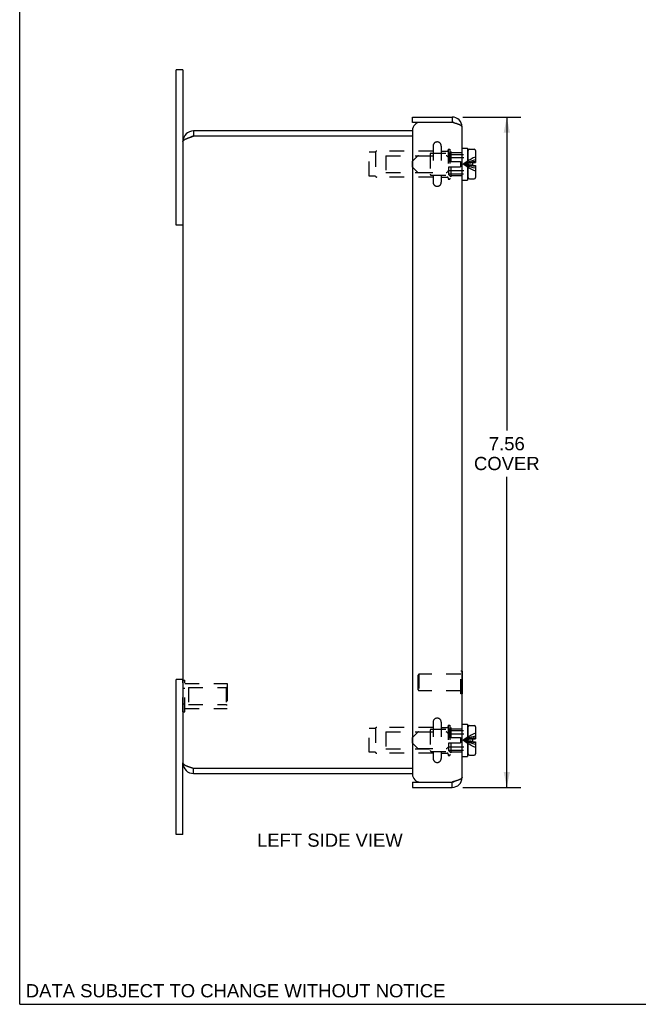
# Model space of a CAD drawing. Header units: inches. Extents: x 0 to 29.8, y 0 to 19.3.
# Tile 1 of 6: x 0 to 7, y 0 to 11.1. Entities that reach past the tile are written whole.
import ezdxf

# ---------------------------------------------------------------- set-up
doc = ezdxf.new("R2010")
doc.units = ezdxf.units.IN
doc.header["$LTSCALE"] = 1.640351
doc.header["$MEASUREMENT"] = 0
doc.linetypes.add('HIDDEN', pattern=[0.2, 0.1, -0.1])
doc.layers.get('0').update_dxf_attribs({"linetype": 'CONTINUOUS'})
for name, color, linetype in [('02___PRT_ALL_AXES', 7, 'CONTINUOUS'), ('06___PRT_ALL_SURFS', 7, 'CONTINUOUS'), ('DEFAULT_2', 8, 'HIDDEN'), ('DIMENSIONS', 7, 'CONTINUOUS')]:
    doc.layers.add(name, color=color, linetype=linetype)
doc.styles.get("Standard").update_dxf_attribs({"font": 'arial.ttf'})
doc.dimstyles.new('DIMSTYLE_2', dxfattribs={"dimtxt": 0.149123, "dimasz": 0.175439, "dimexe": 0.09, "dimexo": 0.07, "dimgap": 0.0425, "dimtad": 0, "dimtih": 1, "dimtoh": 1, "dimzin": 4, "dimdsep": 46, "dimtxsty": 'Standard', "dimblk": '_FILLED', "dimblk1": '_FILLED', "dimblk2": '_FILLED', "dimcen": 0.09, "dimazin": 1, "dimtfac": 1, "dimtdec": 3, "dimtofl": 0, "dimtmove": 0, "dimatfit": 3, "dimldrblk": '_FILLED', "dimfxl": 0, "dimtolj": 1, "dimtzin": 4, "dimarcsym": 0})

# ---------------------------------------------------------------- blocks, each defined once
blk = doc.blocks.new('_FILLED')
at = {"color": 0, "linetype": 'ByBlock'}
blk.add_solid([(0, 0), (-1, 0.2), (-1, -0.2)], dxfattribs=at)
blk = doc.blocks.new('*D2')
at = {"layer": 'DIMENSIONS', "color": 2, "linetype": 'Continuous'}
for p, q in [((4.999, 10.009), (5.651, 10.009)), ((5.493, 10.009), (5.493, 6.474)), ((5.493, 2.447), (5.493, 5.952)), ((4.999, 2.447), (5.651, 2.447))]:
    blk.add_line(p, q, dxfattribs=at)
at = {"layer": 'DIMENSIONS', "color": 2, "linetype": 'Continuous', "xscale": 0.1754385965, "yscale": 0.1754385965, "zscale": 0.1754385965}
for p, rotation in [((5.493, 10.009), 90), ((5.493, 2.447), 270)]:
    blk.add_blockref('_FILLED', p, dxfattribs=dict(at, rotation=rotation))
at = {"layer": 'DIMENSIONS', "color": 2, "linetype": 'Continuous', "insert": (5.493, 6.399), "char_height": 0.1491, "width": 0.73952, "attachment_point": 2, "line_spacing_factor": 0.9}
blk.add_mtext('7.56\\PCOVER', dxfattribs=at)

msp = doc.modelspace()

# ---------------------------------------------------------------- linework, layer by layer
at = {"color": 7, "linetype": 'Continuous'}
for p, q in [((0, 0), (0, 19.2982)), ((1.8403, 10.5407), (1.7653, 10.5407)), ((1.8403, 10.5407), (1.8403, 9.7332)), ((4.4283, 9.9494), (4.4283, 10.0094)), ((4.8763, 10.0094), (4.8763, 9.9494)), ((4.5183, 9.9494), (4.4283, 9.9494)), ((1.9603, 9.8532), (1.9603, 9.7932)), ((4.9883, 9.6592), (5.0508, 9.6592)), ((5.0508, 9.6592), (5.0508, 9.2972)), ((5.0558, 9.3262), (5.0558, 9.6302)), ((5.0708, 9.6452), (5.1238, 9.6452)), ((5.1388, 9.6302), (5.1388, 9.4947)), ((5.0508, 9.5512), (5.0558, 9.5512)), ((5.1058, 9.4947), (5.1058, 9.4617)), ((5.1058, 9.4947), (5.1388, 9.4947)), ((5.1058, 9.4617), (5.1388, 9.4617)), ((5.1388, 9.4617), (5.1388, 9.3262)), ((5.0508, 9.4052), (5.0558, 9.4052)), ((4.9883, 9.2972), (5.0508, 9.2972)), ((5.0708, 9.3112), (5.1238, 9.3112)), ((1.8403, 8.7907), (1.7653, 8.7907)), ((1.8403, 3.6657), (1.7653, 3.6657)), ((4.9923, 3.7599), (4.9883, 3.7599)), ((4.9923, 3.5039), (4.9923, 3.7599)), ((4.9923, 3.5039), (4.9883, 3.5039)), ((4.9883, 3.1592), (5.0508, 3.1592)), ((5.0508, 3.1592), (5.0508, 2.7972)), ((5.0558, 2.8262), (5.0558, 3.1302)), ((5.0708, 3.1452), (5.1238, 3.1452)), ((5.1388, 3.1302), (5.1388, 2.9947)), ((5.0508, 3.0512), (5.0558, 3.0512)), ((5.0508, 2.9052), (5.0558, 2.9052)), ((5.1058, 2.9947), (5.1388, 2.9947)), ((5.1058, 2.9947), (5.1058, 2.9617)), ((5.1058, 2.9617), (5.1388, 2.9617)), ((5.1388, 2.9617), (5.1388, 2.8262)), ((4.9883, 2.7972), (5.0508, 2.7972)), ((5.0708, 2.8112), (5.1238, 2.8112)), ((1.8403, 1.9157), (1.8403, 2.7232)), ((1.9603, 2.6032), (1.9603, 2.6632)), ((4.4283, 2.5069), (4.5183, 2.5069)), ((4.4283, 2.5069), (4.4283, 2.4469)), ((4.8763, 2.4469), (4.8763, 2.5069)), ((1.8403, 1.9157), (1.7653, 1.9157)), ((0, 0), (29.8246, 0))]:
    msp.add_line(p, q, dxfattribs=at)
at = {"color": 3, "linetype": 'Continuous'}
for p, q in [((1.7653, 8.7907), (1.7653, 10.5407)), ((4.4283, 10.0094), (4.8763, 10.0094)), ((4.8763, 9.9494), (4.5183, 9.9494)), ((4.9883, 2.5589), (4.9883, 9.8974)), ((1.9169, 9.779), (1.9202, 9.7801)), ((1.9202, 9.7801), (1.9236, 9.7813)), ((1.9236, 9.7813), (1.927, 9.7824)), ((1.927, 9.7824), (1.9304, 9.7835)), ((1.9304, 9.7835), (1.9339, 9.7847)), ((1.9339, 9.7847), (1.9373, 9.7858)), ((1.9373, 9.7858), (1.9408, 9.7869)), ((1.9408, 9.7869), (1.9444, 9.7881)), ((1.9444, 9.7881), (1.9497, 9.7898)), ((4.4283, 9.8532), (1.9603, 9.8532)), ((4.4283, 9.7932), (1.9603, 9.7932)), ((4.4283, 9.8594), (4.4283, 2.5969)), ((1.8403, 9.7332), (1.8403, 2.7232)), ((1.7653, 1.9157), (1.7653, 3.6657)), ((1.9202, 2.6762), (1.9236, 2.6751)), ((1.9236, 2.6751), (1.927, 2.6739)), ((1.927, 2.6739), (1.9304, 2.6728)), ((1.9304, 2.6728), (1.9339, 2.6717)), ((1.9339, 2.6717), (1.9373, 2.6705)), ((1.9373, 2.6705), (1.9426, 2.6688)), ((1.9426, 2.6688), (1.9479, 2.6671)), ((1.9479, 2.6671), (1.9603, 2.6632)), ((1.9603, 2.6632), (4.4283, 2.6632)), ((1.9603, 2.6032), (4.4283, 2.6032)), ((4.4283, 2.4469), (4.8763, 2.4469)), ((4.5183, 2.5069), (4.8763, 2.5069))]:
    msp.add_line(p, q, dxfattribs=at)
for points in [[(4.9883, 9.8974), (4.9882, 9.899), (4.9878, 9.9007), (4.9871, 9.9023), (4.9862, 9.9039), (4.985, 9.9055), (4.9835, 9.9072), (4.9818, 9.9088), (4.9798, 9.9104), (4.9776, 9.912), (4.9751, 9.9137), (4.9724, 9.9153), (4.9695, 9.9169), (4.9663, 9.9185), (4.9629, 9.9202), (4.9593, 9.9218), (4.9555, 9.9234), (4.9515, 9.925), (4.9474, 9.9267), (4.943, 9.9283), (4.9385, 9.9299), (4.9339, 9.9315), (4.9291, 9.9332), (4.9242, 9.9348), (4.9192, 9.9364), (4.9141, 9.938), (4.9088, 9.9397), (4.9035, 9.9413), (4.8982, 9.9429), (4.8928, 9.9445), (4.8873, 9.9462), (4.8818, 9.9478), (4.8763, 9.9494)], [(1.8403, 9.7332), (1.8403, 9.7337), (1.8404, 9.7343), (1.8404, 9.7349), (1.8405, 9.7354), (1.8407, 9.736), (1.8408, 9.7366), (1.841, 9.7371), (1.8412, 9.7377), (1.8414, 9.7383), (1.8416, 9.7388), (1.8419, 9.7394), (1.8422, 9.74), (1.8425, 9.7405), (1.8429, 9.7411), (1.8433, 9.7417), (1.8437, 9.7422), (1.8441, 9.7428), (1.8446, 9.7434), (1.845, 9.7439), (1.8456, 9.7445), (1.8461, 9.7451), (1.8466, 9.7456), (1.8472, 9.7462), (1.8478, 9.7468), (1.8485, 9.7473), (1.8491, 9.7479), (1.8498, 9.7485), (1.8505, 9.749), (1.8512, 9.7496), (1.852, 9.7501), (1.8528, 9.7507), (1.8536, 9.7513), (1.8544, 9.7518), (1.8552, 9.7524), (1.8561, 9.753), (1.857, 9.7535), (1.8579, 9.7541), (1.8589, 9.7547), (1.8598, 9.7552), (1.8608, 9.7558), (1.8618, 9.7564), (1.8628, 9.7569), (1.8639, 9.7575), (1.8649, 9.7581), (1.866, 9.7586), (1.8671, 9.7592), (1.8683, 9.7598), (1.8694, 9.7603), (1.8706, 9.7609), (1.8718, 9.7615), (1.873, 9.762), (1.8742, 9.7626), (1.8755, 9.7632), (1.8767, 9.7637), (1.878, 9.7643), (1.8793, 9.7649), (1.8806, 9.7654), (1.882, 9.766), (1.8833, 9.7666), (1.8847, 9.7671), (1.8861, 9.7677), (1.8875, 9.7683), (1.8889, 9.7688), (1.8904, 9.7694), (1.8918, 9.77), (1.8933, 9.7705), (1.8948, 9.7711), (1.8963, 9.7717), (1.8978, 9.7722), (1.8993, 9.7728), (1.9008, 9.7734), (1.9024, 9.7739), (1.904, 9.7745), (1.9055, 9.7751), (1.9071, 9.7756), (1.9087, 9.7762), (1.9103, 9.7768), (1.9119, 9.7773), (1.9136, 9.7779), (1.9152, 9.7785), (1.9169, 9.779)], [(1.9497, 9.7898), (1.9568, 9.792), (1.9585, 9.7926), (1.9603, 9.7932)], [(1.8403, 2.7232), (1.8403, 2.7226), (1.8404, 2.722), (1.8404, 2.7215), (1.8405, 2.7209), (1.8407, 2.7203), (1.8408, 2.7198), (1.841, 2.7192), (1.8412, 2.7186), (1.8414, 2.7181), (1.8416, 2.7175), (1.8419, 2.7169), (1.8422, 2.7164), (1.8425, 2.7158), (1.8429, 2.7152), (1.8433, 2.7147), (1.8437, 2.7141), (1.8441, 2.7135), (1.8446, 2.713), (1.845, 2.7124), (1.8456, 2.7118), (1.8461, 2.7113), (1.8466, 2.7107), (1.8472, 2.7101), (1.8478, 2.7096), (1.8485, 2.709), (1.8491, 2.7085), (1.8498, 2.7079), (1.8505, 2.7073), (1.8512, 2.7068), (1.852, 2.7062), (1.8528, 2.7056), (1.8536, 2.7051), (1.8544, 2.7045), (1.8552, 2.7039), (1.8561, 2.7034), (1.857, 2.7028), (1.8579, 2.7022), (1.8589, 2.7017), (1.8598, 2.7011), (1.8608, 2.7005), (1.8618, 2.7), (1.8628, 2.6994), (1.8639, 2.6988), (1.8649, 2.6983), (1.866, 2.6977), (1.8671, 2.6971), (1.8683, 2.6966), (1.8694, 2.696), (1.8706, 2.6954), (1.8718, 2.6949), (1.873, 2.6943), (1.8742, 2.6937), (1.8755, 2.6932), (1.8767, 2.6926), (1.878, 2.692), (1.8793, 2.6915), (1.8806, 2.6909), (1.882, 2.6903), (1.8833, 2.6898), (1.8847, 2.6892), (1.8861, 2.6886), (1.8875, 2.6881), (1.8889, 2.6875), (1.8904, 2.6869), (1.8918, 2.6864), (1.8933, 2.6858), (1.8948, 2.6852), (1.8963, 2.6847), (1.8978, 2.6841), (1.8993, 2.6835), (1.9008, 2.683), (1.9024, 2.6824), (1.904, 2.6818), (1.9055, 2.6813), (1.9071, 2.6807), (1.9087, 2.6801), (1.9103, 2.6796), (1.9119, 2.679), (1.9136, 2.6785), (1.9152, 2.6779), (1.9169, 2.6773), (1.9202, 2.6762)], [(4.9883, 2.5589), (4.9882, 2.5573), (4.9878, 2.5557), (4.9871, 2.554), (4.9862, 2.5524), (4.985, 2.5508), (4.9835, 2.5492), (4.9818, 2.5475), (4.9798, 2.5459), (4.9776, 2.5443), (4.9751, 2.5427), (4.9724, 2.541), (4.9695, 2.5394), (4.9663, 2.5378), (4.9629, 2.5362), (4.9593, 2.5345), (4.9555, 2.5329), (4.9515, 2.5313), (4.9474, 2.5297), (4.943, 2.528), (4.9385, 2.5264), (4.9339, 2.5248), (4.9291, 2.5232), (4.9242, 2.5215), (4.9192, 2.5199), (4.9141, 2.5183), (4.9088, 2.5167), (4.9035, 2.515), (4.8982, 2.5134), (4.8928, 2.5118), (4.8873, 2.5102), (4.8818, 2.5085), (4.8763, 2.5069)]]:
    msp.add_lwpolyline(points, dxfattribs=at)
for centre, radius, start, end in [((4.8763, 9.8974), 0.112, 0, 90), ((4.5183, 9.8594), 0.09, 90, 180), ((1.9603, 9.7332), 0.12, 90, 180), ((1.9603, 2.7232), 0.12, 180, 270), ((4.5183, 2.5969), 0.09, 180, 270), ((4.8763, 2.5589), 0.112, 270, 360)]:
    msp.add_arc(centre, radius, start, end, dxfattribs=at)
at = {"color": 7, "linetype": 'Continuous'}
for centre, radius, start, end in [((4.8763, 9.8974), 0.052, 56.74886, 90), ((1.9603, 9.7332), 0.06, 90, 125.79917), ((5.0708, 9.6302), 0.015, 90, 180), ((5.1238, 9.6302), 0.015, 0, 90), ((5.0708, 9.3262), 0.015, 180, 270), ((5.1238, 9.3262), 0.015, 270, 360), ((5.0708, 3.1302), 0.015, 90, 180), ((5.1238, 3.1302), 0.015, 0, 90), ((5.0708, 2.8262), 0.015, 180, 270), ((5.1238, 2.8262), 0.015, 270, 360), ((1.9603, 2.7232), 0.06, 234.20083, 270), ((4.8763, 2.5589), 0.052, 270, 303.25058)]:
    msp.add_arc(centre, radius, start, end, dxfattribs=at)
at = {"layer": '02___PRT_ALL_AXES', "color": 8, "linetype": 'HIDDEN'}
for p, q in [((1.8609, 3.6182), (2.3399, 3.6182)), ((2.3399, 3.6182), (2.3399, 3.3382)), ((1.8609, 3.3382), (2.3399, 3.3382))]:
    msp.add_line(p, q, dxfattribs=at)
at = {"layer": '06___PRT_ALL_SURFS', "color": 8, "linetype": 'HIDDEN'}
for p, q in [((1.8399, 3.6583), (1.8609, 3.6583)), ((1.8399, 3.298), (1.8399, 3.6583)), ((1.8399, 3.5682), (1.8609, 3.5682)), ((1.8609, 3.298), (1.8609, 3.6583)), ((1.8399, 3.3881), (1.8609, 3.3881)), ((1.8399, 3.298), (1.8609, 3.298))]:
    msp.add_line(p, q, dxfattribs=at)
at = {"layer": 'DEFAULT_2', "color": 8, "linetype": 'HIDDEN'}
for p, q in [((4.6618, 9.6819), (4.6618, 9.2744)), ((4.7543, 9.6819), (4.7543, 9.2744)), ((3.9418, 9.3432), (3.9418, 9.6132)), ((4.0108, 9.6132), (3.9418, 9.6132)), ((4.0108, 9.6132), (4.0108, 9.3432)), ((4.6618, 9.6242), (4.0287, 9.6242)), ((4.1303, 9.5732), (4.1303, 9.3832)), ((4.1303, 9.5732), (4.6303, 9.5732)), ((4.4288, 9.5112), (4.4854, 9.5678)), ((4.496, 9.5722), (4.8096, 9.5722)), ((4.6303, 9.5932), (4.6303, 9.3632)), ((4.6403, 9.6032), (4.8503, 9.6032)), ((4.7543, 9.6242), (4.8223, 9.6242)), ((4.8324, 9.5556), (4.8202, 9.5678)), ((4.8323, 9.6482), (4.8323, 9.3082)), ((4.8323, 9.6482), (4.8503, 9.6482)), ((4.8408, 9.5987), (4.8633, 9.6212)), ((4.8408, 9.5082), (4.8408, 9.5987)), ((4.8408, 9.5882), (5.0508, 9.5882)), ((4.8503, 9.6482), (4.8503, 9.3082)), ((4.8633, 9.6212), (4.8633, 9.5082)), ((4.8633, 9.6082), (4.9883, 9.6082)), ((4.4288, 9.4452), (4.4288, 9.5112)), ((4.4288, 9.4452), (4.4854, 9.3886)), ((4.8408, 9.5082), (4.9708, 9.5082)), ((4.8408, 9.3577), (4.8408, 9.4482)), ((4.8408, 9.4482), (4.9708, 9.4482)), ((4.843, 9.5512), (5.0508, 9.5512)), ((4.8633, 9.4482), (4.8633, 9.3352)), ((4.9708, 9.5082), (4.9708, 9.4482)), ((5.0703, 9.4876), (5.0528, 9.4854)), ((5.0703, 9.4688), (5.0528, 9.4709)), ((4.0108, 9.3432), (3.9418, 9.3432)), ((4.6618, 9.3322), (4.0287, 9.3322)), ((4.1303, 9.3832), (4.6303, 9.3832)), ((4.496, 9.3842), (4.8096, 9.3842)), ((4.6403, 9.3532), (4.8503, 9.3532)), ((4.7543, 9.3322), (4.8223, 9.3322)), ((4.8324, 9.4008), (4.8202, 9.3886)), ((4.8408, 9.3682), (5.0508, 9.3682)), ((4.8408, 9.3577), (4.8633, 9.3352)), ((4.843, 9.4052), (5.0508, 9.4052)), ((4.8633, 9.3482), (4.9883, 9.3482)), ((4.8323, 9.3082), (4.8503, 9.3082)), ((4.4923, 3.7159), (4.5023, 3.7259)), ((4.4923, 3.5479), (4.4923, 3.7159)), ((4.9743, 3.7259), (4.5023, 3.7259)), ((4.5023, 3.7259), (4.5023, 3.5379)), ((4.9883, 3.7599), (4.9743, 3.7599)), ((4.9743, 3.5039), (4.9743, 3.7599)), ((1.9024, 3.5732), (2.3299, 3.5732)), ((1.9024, 3.5732), (1.9024, 3.3832)), ((2.3299, 3.5732), (2.3399, 3.5832)), ((2.3299, 3.5732), (2.3299, 3.3832)), ((2.3399, 3.5832), (2.3399, 3.3732)), ((4.4923, 3.5479), (4.5023, 3.5379)), ((4.9743, 3.5379), (4.5023, 3.5379)), ((4.9883, 3.5039), (4.9743, 3.5039)), ((1.9024, 3.3832), (2.3299, 3.3832)), ((2.3299, 3.3832), (2.3399, 3.3732)), ((4.0108, 3.1132), (3.9418, 3.1132)), ((3.9418, 2.8432), (3.9418, 3.1132)), ((4.0108, 3.1132), (4.0108, 2.8432)), ((4.6618, 3.1242), (4.0287, 3.1242)), ((4.6618, 3.1819), (4.6618, 2.7744)), ((4.7543, 3.1819), (4.7543, 2.7744)), ((4.7543, 3.1242), (4.8223, 3.1242)), ((4.8323, 3.1482), (4.8503, 3.1482)), ((4.8323, 3.1482), (4.8323, 2.8082)), ((4.8408, 3.0987), (4.8633, 3.1212)), ((4.8503, 3.1482), (4.8503, 2.8082)), ((4.8633, 3.1212), (4.8633, 3.0082)), ((4.1303, 3.0732), (4.6303, 3.0732)), ((4.1303, 3.0732), (4.1303, 2.8832)), ((4.4288, 3.0112), (4.4854, 3.0678)), ((4.4288, 2.9452), (4.4288, 3.0112)), ((4.496, 3.0722), (4.8096, 3.0722)), ((4.6303, 3.0932), (4.6303, 2.8632)), ((4.6403, 3.1032), (4.8503, 3.1032)), ((4.8324, 3.0556), (4.8202, 3.0678)), ((4.8408, 3.0082), (4.8408, 3.0987)), ((4.8408, 3.0882), (5.0508, 3.0882)), ((4.8408, 3.0082), (4.9708, 3.0082)), ((4.843, 3.0512), (5.0508, 3.0512)), ((4.8633, 3.1082), (4.9883, 3.1082)), ((4.9708, 3.0082), (4.9708, 2.9482)), ((4.4288, 2.9452), (4.4854, 2.8886)), ((4.8324, 2.9008), (4.8202, 2.8886)), ((4.8408, 2.9482), (4.9708, 2.9482)), ((4.8408, 2.8577), (4.8408, 2.9482)), ((4.843, 2.9052), (5.0508, 2.9052)), ((4.8633, 2.9482), (4.8633, 2.8352)), ((5.0703, 2.9876), (5.0528, 2.9854)), ((5.0703, 2.9688), (5.0528, 2.9709)), ((4.0108, 2.8432), (3.9418, 2.8432)), ((4.6618, 2.8322), (4.0287, 2.8322)), ((4.1303, 2.8832), (4.6303, 2.8832)), ((4.496, 2.8842), (4.8096, 2.8842)), ((4.6403, 2.8532), (4.8503, 2.8532)), ((4.7543, 2.8322), (4.8223, 2.8322)), ((4.8323, 2.8082), (4.8503, 2.8082)), ((4.8408, 2.8682), (5.0508, 2.8682)), ((4.8408, 2.8577), (4.8633, 2.8352)), ((4.8633, 2.8482), (4.9883, 2.8482))]:
    msp.add_line(p, q, dxfattribs=at)
for points in [[(5.1388, 9.5582), (5.1151, 9.5474), (5.0917, 9.5356), (5.0687, 9.5228)], [(5.1388, 9.5252), (5.1151, 9.5189), (5.0917, 9.5119), (5.0687, 9.5044), (5.046, 9.4963), (5.0237, 9.4875), (5.0018, 9.4782)], [(5.0687, 9.5228), (5.046, 9.509), (5.0237, 9.4941), (5.0018, 9.4782)], [(5.0687, 9.4936), (5.046, 9.4888), (5.0237, 9.4837), (5.0018, 9.4782)], [(5.0528, 9.4854), (5.0356, 9.4831), (5.0186, 9.4807), (5.0018, 9.4782)], [(5.0528, 9.4709), (5.0356, 9.4732), (5.0186, 9.4756), (5.0018, 9.4782)], [(5.1388, 9.4505), (5.1151, 9.4542), (5.0917, 9.4583), (5.0687, 9.4627), (5.046, 9.4675), (5.0237, 9.4727), (5.0018, 9.4782)], [(5.0687, 9.4519), (5.046, 9.4601), (5.0237, 9.4688), (5.0018, 9.4782)], [(5.0687, 9.4335), (5.046, 9.4474), (5.0237, 9.4623), (5.0018, 9.4782)], [(5.1388, 9.5058), (5.1151, 9.5021), (5.0917, 9.498), (5.0687, 9.4936)], [(5.1388, 9.4312), (5.1151, 9.4375), (5.0917, 9.4444), (5.0687, 9.4519)], [(5.1058, 9.4915), (5.0879, 9.4896), (5.0703, 9.4876)], [(5.1058, 9.4648), (5.0879, 9.4667), (5.0703, 9.4688)], [(5.1388, 9.3982), (5.1151, 9.4089), (5.0917, 9.4207), (5.0687, 9.4335)], [(5.1388, 3.0252), (5.1151, 3.0189), (5.0917, 3.0119), (5.0687, 3.0044), (5.046, 2.9963), (5.0237, 2.9875), (5.0018, 2.9782)], [(5.0687, 3.0228), (5.046, 3.009), (5.0237, 2.9941), (5.0018, 2.9782)], [(5.1388, 3.0058), (5.1151, 3.0021), (5.0917, 2.998), (5.0687, 2.9936), (5.046, 2.9888), (5.0237, 2.9837), (5.0018, 2.9782)], [(5.1388, 3.0582), (5.1151, 3.0474), (5.0917, 3.0356), (5.0687, 3.0228)], [(5.0528, 2.9854), (5.0356, 2.9831), (5.0186, 2.9807), (5.0018, 2.9782)], [(5.0528, 2.9709), (5.0356, 2.9732), (5.0186, 2.9756), (5.0018, 2.9782)], [(5.1388, 2.9505), (5.1151, 2.9542), (5.0917, 2.9583), (5.0687, 2.9627), (5.046, 2.9675), (5.0237, 2.9727), (5.0018, 2.9782)], [(5.1388, 2.9312), (5.1151, 2.9375), (5.0917, 2.9444), (5.0687, 2.9519), (5.046, 2.9601), (5.0237, 2.9688), (5.0018, 2.9782)], [(5.0687, 2.9335), (5.046, 2.9474), (5.0237, 2.9623), (5.0018, 2.9782)], [(5.1388, 2.8982), (5.1151, 2.9089), (5.0917, 2.9207), (5.0687, 2.9335)], [(5.1058, 2.9915), (5.0879, 2.9896), (5.0703, 2.9876)], [(5.1058, 2.9648), (5.0879, 2.9667), (5.0703, 2.9688)]]:
    msp.add_lwpolyline(points, dxfattribs=at)
for centre, radius, start, end in [((4.7081, 9.6819), 0.0462, 0, 180), ((4.0287, 9.6042), 0.02, 90, 153.25632), ((4.496, 9.5572), 0.015, 90, 135), ((4.6403, 9.5932), 0.01, 90, 180.00004), ((4.8096, 9.5572), 0.015, 45.00006, 90), ((4.8223, 9.6342), 0.01, 270, 359.99996), ((4.843, 9.5662), 0.015, 225.00006, 270), ((4.0287, 9.3522), 0.02, 206.74368, 270), ((4.496, 9.3992), 0.015, 225, 270), ((4.6403, 9.3632), 0.01, 179.99996, 270), ((4.8096, 9.3992), 0.015, 270, 314.99994), ((4.8223, 9.3222), 0.01, 0.00004, 90), ((4.843, 9.3902), 0.015, 90, 134.99994), ((4.7081, 9.2744), 0.0462, 180, 360), ((4.7081, 3.1819), 0.0462, 0, 180), ((4.0287, 3.1042), 0.02, 90, 153.25632), ((4.8223, 3.1342), 0.01, 270, 359.99996), ((4.496, 3.0572), 0.015, 90, 135), ((4.6403, 3.0932), 0.01, 90, 180.00004), ((4.8096, 3.0572), 0.015, 45.00006, 90), ((4.843, 3.0662), 0.015, 225.00006, 270), ((4.496, 2.8992), 0.015, 225, 270), ((4.8096, 2.8992), 0.015, 270, 314.99994), ((4.843, 2.8902), 0.015, 90, 134.99994), ((4.0287, 2.8522), 0.02, 206.74368, 270), ((4.6403, 2.8632), 0.01, 179.99996, 270), ((4.8223, 2.8222), 0.01, 0.00004, 90), ((4.7081, 2.7744), 0.0462, 180, 360)]:
    msp.add_arc(centre, radius, start, end, dxfattribs=at)

# ---------------------------------------------------------------- texts
at = {"layer": 'DIMENSIONS', "color": 2, "linetype": 'Continuous', "char_height": 0.149123, "attachment_point": 2, "line_spacing_factor": 0.9}
for s, insert, width in [('LEFT SIDE VIEW', (3.4977, 1.9267), 1.639797), ('DATA SUBJECT TO CHANGE WITHOUT NOTICE', (2.4349, 0.2279), 4.724255)]:
    msp.add_mtext(s, dxfattribs=dict(at, insert=insert, width=width))

# ---------------------------------------------------------------- dimensions: what is measured, and where the dimension line sits
at = {"layer": 'DIMENSIONS', "color": 2, "linetype": 'Continuous'}
dim = msp.add_linear_dim(base=(5.4934, 2.4469), p1=(4.9291, 10.0094), p2=(4.9291, 2.4469), angle=270, text='<>\\PCOVER', dimstyle='DIMSTYLE_2', dxfattribs=at)
dim.commit()
dim.dimension.update_dxf_attribs({"geometry": '*D2', "text_midpoint": (5.4934, 6.213), "dimtype": 160})

doc.saveas('drawing.dxf')
